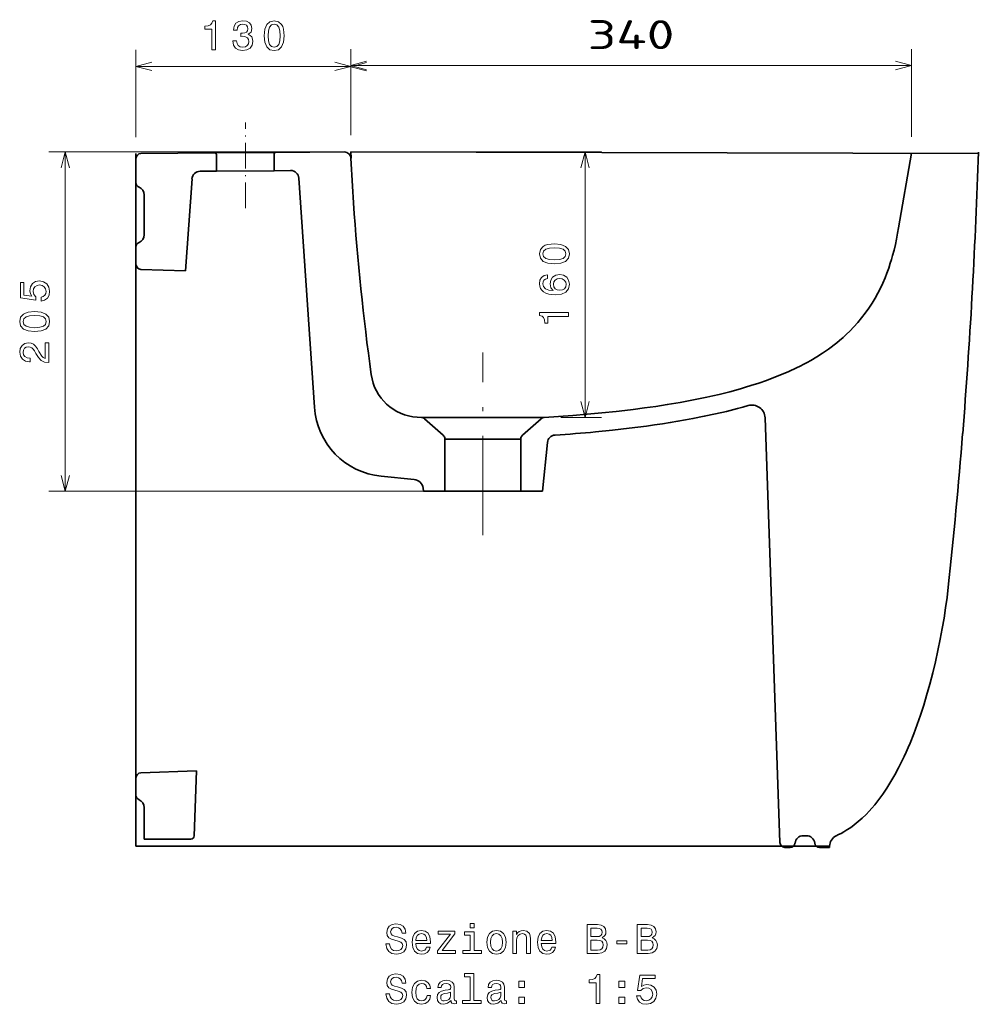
# Model space of a CAD drawing. Extents: x 16 to 393, y 34 to 263.
# Tile 3 of 3: x 277 to 393, y 135 to 254. Entities that reach past the tile are written whole.
import ezdxf
from ezdxf.enums import TextEntityAlignment as Align

# ---------------------------------------------------------------- set-up
doc = ezdxf.new("R2010")
doc.units = 0
doc.linetypes.add('DASHDOT', pattern=[18.5, 12, -3, 0.5, -3])
doc.layers.get('0').update_dxf_attribs({"lineweight": 13})
doc.styles.get("Standard").update_dxf_attribs({"font": 'isocp.shx'})

# ---------------------------------------------------------------- blocks, each defined once
blk = doc.blocks.new('BLOCK24')
at = {"color": 7, "lineweight": 13, "ltscale": 0.261049}
blk.add_line((317.1, 226.94), (317.1, 237.38), dxfattribs=at)
at = {"color": 7, "lineweight": 13, "ltscale": 0.265519}
blk.add_line((385.02, 226.76), (385.02, 237.38), dxfattribs=at)
at = {"color": 7, "lineweight": 13}
blk.add_line((317.1, 235.38), (385.02, 235.38), dxfattribs=at)
for points in [[(319.03, 235.9), (317.1, 235.38), (319.03, 234.86)], [(383.08, 234.86), (385.02, 235.38), (383.08, 235.9)]]:
    blk.add_lwpolyline(points, dxfattribs=at)
blk.add_text('340', height=3.5, dxfattribs=at).set_placement((345.8, 237.38), (356.31, 237.38), align=Align.FIT)

msp = doc.modelspace()

# ---------------------------------------------------------------- linework, layer by layer
at = {"color": 7, "lineweight": 13, "ltscale": 0.264071}
msp.add_line((290.88, 240.27), (290.88, 250.83), dxfattribs=at)
at = {"color": 7, "lineweight": 13, "ltscale": 0.258931}
msp.add_line((316.88, 240.48), (316.88, 250.83), dxfattribs=at)
at = {"color": 7, "lineweight": 13, "ltscale": 0.257791}
msp.add_line((316.88, 240.48), (316.88, 250.79), dxfattribs=at)
at = {"color": 7, "lineweight": 13}
for p, q in [((290.88, 248.83), (316.88, 248.83)), ((314.88, 238.48), (280.32, 238.48)), ((282.32, 238.48), (282.32, 197.38)), ((318.88, 238.48), (347.26, 238.48)), ((345.26, 238.48), (345.26, 206.31)), ((326.29, 197.38), (280.32, 197.38))]:
    msp.add_line(p, q, dxfattribs=at)
at = {"color": 7, "linetype": 'DASHDOT', "lineweight": 13, "ltscale": 0.259422}
msp.add_line((304.13, 231.65), (304.13, 242.03), dxfattribs=at)
at = {"color": 7, "lineweight": 35, "ltscale": 0.207415}
msp.add_line((307.81, 238.4), (316.11, 238.47), dxfattribs=at)
at = {"color": 7, "lineweight": 35, "ltscale": 0.019201}
msp.add_line((316.92, 237.71), (316.88, 238.48), dxfattribs=at)
at = {"color": 7, "lineweight": 35}
for p, q in [((316.88, 238.48), (392.88, 238.28)), ((290.88, 238.27), (290.88, 154.4)), ((310.61, 235.29), (312.49, 207.56)), ((367.06, 206.29), (368.86, 154.85)), ((374.88, 154.4), (290.88, 154.4))]:
    msp.add_line(p, q, dxfattribs=at)
at = {"color": 7, "lineweight": 35, "ltscale": 0.025224}
msp.add_line((392.89, 238.45), (392.85, 237.44), dxfattribs=at)
at = {"color": 7, "lineweight": 35, "ltscale": 0.005774}
msp.add_line((290.88, 237.67), (290.88, 237.44), dxfattribs=at)
at = {"color": 7, "lineweight": 35, "ltscale": 0.067263}
msp.add_line((290.88, 237.44), (290.88, 234.75), dxfattribs=at)
at = {"color": 7, "lineweight": 35, "ltscale": 0.223491}
msp.add_line((291.47, 238.27), (300.41, 238.35), dxfattribs=at)
at = {"color": 7, "lineweight": 35, "ltscale": 0.185}
msp.add_line((300.41, 238.35), (307.81, 238.4), dxfattribs=at)
at = {"color": 7, "lineweight": 35, "ltscale": 0.05}
for p, q in [((300.62, 238.15), (300.63, 236.15)), ((307.61, 238.2), (307.63, 236.2))]:
    msp.add_line(p, q, dxfattribs=at)
at = {"color": 7, "lineweight": 35, "ltscale": 0.228741}
msp.add_line((383.22, 229.28), (384.8, 238.3), dxfattribs=at)
at = {"color": 7, "lineweight": 35, "ltscale": 0.000499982}
msp.add_line((392.85, 237.44), (392.85, 237.42), dxfattribs=at)
at = {"color": 7, "lineweight": 35, "ltscale": 0.049374}
for p, q in [((298.66, 236.13), (300.63, 236.15)), ((307.63, 236.2), (309.61, 236.22))]:
    msp.add_line(p, q, dxfattribs=at)
at = {"color": 7, "lineweight": 35, "ltscale": 0.175}
msp.add_line((300.63, 236.15), (307.63, 236.2), dxfattribs=at)
at = {"color": 7, "lineweight": 35, "ltscale": 0.279206}
msp.add_line((297.67, 235.2), (296.89, 224.06), dxfattribs=at)
at = {"color": 7, "lineweight": 35, "ltscale": 0.120834}
msp.add_line((291.88, 233.27), (291.88, 228.44), dxfattribs=at)
at = {"color": 7, "lineweight": 35, "ltscale": 0.0526}
msp.add_line((290.88, 226.95), (290.88, 224.85), dxfattribs=at)
at = {"color": 7, "lineweight": 35, "ltscale": 0.135815}
msp.add_line((296.89, 224.06), (291.46, 224.25), dxfattribs=at)
at = {"color": 7, "linetype": 'DASHDOT', "lineweight": 13}
msp.add_line((332.89, 192.08), (332.89, 214.2), dxfattribs=at)
at = {"color": 7, "lineweight": 35, "ltscale": 0.012962}
msp.add_line((325.46, 206.31), (324.94, 206.34), dxfattribs=at)
at = {"color": 7, "lineweight": 35, "ltscale": 0.371295}
msp.add_line((325.46, 206.31), (340.31, 206.31), dxfattribs=at)
at = {"color": 7, "lineweight": 13, "ltscale": 0.12376}
msp.add_line((342.31, 206.31), (347.26, 206.31), dxfattribs=at)
at = {"color": 7, "lineweight": 35, "ltscale": 0.075532}
msp.add_line((328.08, 204.16), (325.82, 206.16), dxfattribs=at)
at = {"color": 7, "lineweight": 35, "ltscale": 0.075537}
msp.add_line((337.69, 204.16), (339.95, 206.16), dxfattribs=at)
at = {"color": 7, "lineweight": 35, "ltscale": 0.000100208}
msp.add_line((341.64, 204.19), (341.63, 204.19), dxfattribs=at)
at = {"color": 7, "lineweight": 35, "ltscale": 0.23}
for p, q in [((328.29, 203.71), (337.49, 203.71)), ((328.29, 197.38), (337.49, 197.38))]:
    msp.add_line(p, q, dxfattribs=at)
at = {"color": 7, "lineweight": 35, "ltscale": 0.158244}
for p, q in [((328.29, 203.71), (328.29, 197.38)), ((337.49, 197.38), (337.49, 203.71))]:
    msp.add_line(p, q, dxfattribs=at)
at = {"color": 7, "lineweight": 35, "ltscale": 0.14878}
msp.add_line((340.71, 203.3), (340.09, 197.38), dxfattribs=at)
at = {"color": 7, "lineweight": 35, "ltscale": 0.100039}
msp.add_line((324.57, 198.82), (320.59, 199.21), dxfattribs=at)
at = {"color": 7, "lineweight": 35, "ltscale": 0.009334}
msp.add_line((325.65, 197.75), (325.69, 197.38), dxfattribs=at)
at = {"color": 7, "lineweight": 35, "ltscale": 0.064999}
msp.add_line((328.29, 197.38), (325.69, 197.38), dxfattribs=at)
at = {"color": 7, "lineweight": 35, "ltscale": 0.065}
msp.add_line((340.09, 197.38), (337.49, 197.38), dxfattribs=at)
at = {"color": 7, "lineweight": 35, "ltscale": 0.168706}
msp.add_line((298.2, 163.53), (291.46, 163.29), dxfattribs=at)
at = {"color": 7, "lineweight": 35, "ltscale": 0.196863}
msp.add_line((298.2, 163.53), (297.93, 155.66), dxfattribs=at)
at = {"color": 7, "lineweight": 35, "ltscale": 0.052599}
msp.add_line((290.88, 162.69), (290.88, 160.59), dxfattribs=at)
at = {"color": 7, "lineweight": 35, "ltscale": 0.095834}
msp.add_line((291.88, 159.1), (291.88, 155.27), dxfattribs=at)
at = {"color": 7, "lineweight": 35, "ltscale": 0.141216}
msp.add_line((297.53, 155.27), (291.88, 155.27), dxfattribs=at)
at = {"color": 7, "lineweight": 35, "ltscale": 0.01}
msp.add_line((371.68, 155.67), (372.08, 155.67), dxfattribs=at)
at = {"color": 7, "lineweight": 35, "ltscale": 0.015828}
msp.add_line((369.46, 154.27), (370.09, 154.27), dxfattribs=at)
at = {"color": 7, "lineweight": 35, "ltscale": 0.030314}
msp.add_line((373.67, 154.27), (374.88, 154.27), dxfattribs=at)
at = {"color": 7, "lineweight": 35, "ltscale": 0.003197}
msp.add_line((374.88, 154.27), (374.88, 154.4), dxfattribs=at)
at = {"color": 7, "lineweight": 13}
for points in [[(300.05, 250.83), (300.51, 250.83), (300.51, 254.36), (300.17, 254.36), (300.08, 254.05), (299.9, 253.84), (299.62, 253.72), (299.23, 253.68), (299.23, 253.32), (300.05, 253.32)], [(302.61, 251.93), (302.61, 251.9), (302.69, 251.41), (302.93, 251.05), (303.3, 250.82), (303.79, 250.73), (304.32, 250.82), (304.71, 251.04), (304.96, 251.39), (305.05, 251.85), (305.01, 252.14), (304.9, 252.39), (304.72, 252.57), (304.48, 252.71), (304.81, 252.98), (304.92, 253.42), (304.85, 253.81), (304.63, 254.11), (304.28, 254.29), (303.79, 254.36), (303.34, 254.28), (302.99, 254.06), (302.76, 253.7), (302.69, 253.23), (302.69, 253.2), (303.14, 253.2), (303.18, 253.52), (303.31, 253.75), (303.52, 253.89), (303.82, 253.94), (304.08, 253.9), (304.27, 253.8), (304.39, 253.63), (304.43, 253.39), (304.39, 253.15), (304.27, 252.98), (304.05, 252.88), (303.77, 252.85), (303.57, 252.86), (303.57, 252.46), (303.82, 252.47), (304.14, 252.42), (304.37, 252.3), (304.51, 252.1), (304.56, 251.85), (304.51, 251.55), (304.36, 251.34), (304.13, 251.2), (303.82, 251.16), (303.51, 251.21), (303.27, 251.36), (303.13, 251.6), (303.07, 251.93)], [(306.4, 252.54), (306.47, 251.75), (306.71, 251.19), (307.09, 250.84), (307.61, 250.73), (308.13, 250.84), (308.51, 251.19), (308.74, 251.75), (308.82, 252.54), (308.74, 253.33), (308.65, 253.64), (308.51, 253.9), (308.13, 254.24), (307.61, 254.36), (307.09, 254.24), (306.71, 253.89), (306.47, 253.33)], [(306.88, 252.54), (306.92, 253.15), (307.05, 253.59), (307.28, 253.85), (307.61, 253.94), (307.95, 253.85), (308.17, 253.59), (308.3, 253.15), (308.34, 252.54), (308.3, 251.93), (308.17, 251.49), (307.95, 251.23), (307.61, 251.15), (307.28, 251.23), (307.05, 251.49), (306.92, 251.93)], [(341.55, 224.91), (342.35, 224.99), (342.91, 225.22), (343.25, 225.6), (343.36, 226.13), (343.25, 226.65), (342.91, 227.03), (342.35, 227.26), (341.55, 227.34), (340.77, 227.26), (340.45, 227.16), (340.2, 227.03), (339.85, 226.65), (339.74, 226.13), (339.85, 225.6), (340.2, 225.22), (340.77, 224.99)], [(341.55, 225.4), (340.94, 225.44), (340.5, 225.56), (340.25, 225.79), (340.16, 226.13), (340.25, 226.46), (340.5, 226.69), (340.94, 226.81), (341.55, 226.85), (342.17, 226.81), (342.61, 226.69), (342.86, 226.46), (342.95, 226.13), (342.86, 225.79), (342.61, 225.56), (342.17, 225.44)], [(340.71, 223.6), (340.3, 223.51), (340, 223.28), (339.8, 222.94), (339.74, 222.5), (339.77, 222.2), (339.87, 221.94), (340.03, 221.72), (340.25, 221.52), (340.52, 221.37), (340.86, 221.26), (341.26, 221.19), (341.71, 221.17), (342.43, 221.25), (342.95, 221.5), (343.26, 221.9), (343.36, 222.44), (343.27, 222.93), (343.04, 223.3), (342.66, 223.55), (342.19, 223.63), (341.71, 223.55), (341.34, 223.31), (341.11, 222.96), (341.03, 222.51), (341.13, 222.03), (341.42, 221.68), (340.86, 221.75), (340.46, 221.91), (340.23, 222.16), (340.15, 222.5), (340.19, 222.75), (340.29, 222.95), (340.47, 223.07), (340.71, 223.14)], [(342.19, 223.14), (342.51, 223.09), (342.75, 222.95), (342.92, 222.72), (342.97, 222.44), (342.92, 222.14), (342.76, 221.91), (342.52, 221.77), (342.2, 221.72), (341.89, 221.77), (341.65, 221.91), (341.5, 222.14), (341.44, 222.46), (341.5, 222.73), (341.64, 222.95), (341.88, 223.09)], [(279.41, 220.41), (279.82, 220.52), (280.15, 220.77), (280.35, 221.13), (280.42, 221.6), (280.33, 222.11), (280.09, 222.5), (279.69, 222.76), (279.19, 222.85), (278.72, 222.77), (278.35, 222.52), (278.11, 222.15), (278.03, 221.66), (278.09, 221.28), (278.26, 220.99), (277.31, 221.13), (277.31, 222.66), (276.9, 222.66), (276.9, 220.79), (278.76, 220.51), (278.76, 220.92), (278.52, 221.21), (278.43, 221.58), (278.49, 221.9), (278.65, 222.15), (278.9, 222.31), (279.21, 222.36), (279.53, 222.31), (279.78, 222.15), (279.94, 221.9), (279.99, 221.58), (279.96, 221.31), (279.84, 221.11), (279.66, 220.96), (279.41, 220.88)], [(278.61, 216.71), (279.41, 216.79), (279.97, 217.02), (280.31, 217.4), (280.42, 217.93), (280.31, 218.45), (279.97, 218.82), (279.41, 219.06), (278.61, 219.14), (277.83, 219.06), (277.51, 218.96), (277.26, 218.82), (276.91, 218.45), (276.8, 217.93), (276.91, 217.4), (277.26, 217.02), (277.83, 216.79)], [(278.61, 217.19), (278, 217.24), (277.57, 217.36), (277.31, 217.59), (277.22, 217.93), (277.31, 218.26), (277.57, 218.49), (278, 218.61), (278.61, 218.65), (279.23, 218.61), (279.67, 218.49), (279.93, 218.26), (280.01, 217.93), (279.93, 217.59), (279.67, 217.36), (279.23, 217.24)], [(343.26, 218.56), (343.26, 219.02), (339.74, 219.02), (339.74, 218.68), (340.05, 218.59), (340.25, 218.41), (340.37, 218.13), (340.41, 217.75), (340.77, 217.75), (340.77, 218.56)], [(280.32, 212.96), (280.32, 215.36), (279.89, 215.36), (279.89, 213.46), (279.65, 213.57), (279.46, 213.75), (279.1, 214.31), (278.95, 214.61), (278.73, 214.94), (278.48, 215.18), (278.18, 215.31), (277.84, 215.36), (277.42, 215.28), (277.09, 215.04), (276.87, 214.68), (276.8, 214.21), (276.88, 213.73), (277.12, 213.36), (277.5, 213.12), (278, 213.04), (278.07, 213.04), (278.07, 213.5), (278.03, 213.5), (277.69, 213.54), (277.43, 213.68), (277.27, 213.9), (277.22, 214.18), (277.27, 214.48), (277.39, 214.69), (277.59, 214.84), (277.84, 214.89), (278.07, 214.85), (278.27, 214.75), (278.44, 214.59), (278.59, 214.37), (278.75, 214.07), (279.06, 213.58), (279.4, 213.23), (279.8, 213.02), (280.31, 212.96)], [(321.6, 142.57), (321.14, 142.57), (321.24, 142.03), (321.49, 141.64), (321.88, 141.4), (322.41, 141.32), (322.93, 141.4), (323.31, 141.62), (323.56, 141.97), (323.65, 142.43), (323.58, 142.84), (323.37, 143.11), (323.02, 143.28), (322.56, 143.42), (322.17, 143.51), (321.91, 143.62), (321.77, 143.78), (321.72, 144.04), (321.77, 144.26), (321.9, 144.43), (322.1, 144.55), (322.38, 144.59), (322.66, 144.54), (322.88, 144.4), (323.03, 144.18), (323.1, 143.87), (323.56, 143.87), (323.56, 143.88), (323.48, 144.35), (323.24, 144.71), (322.87, 144.93), (322.36, 145), (321.91, 144.93), (321.55, 144.72), (321.33, 144.39), (321.25, 143.97), (321.31, 143.59), (321.5, 143.33), (321.81, 143.16), (322.22, 143.03), (322.63, 142.91), (322.94, 142.8), (323.12, 142.64), (323.19, 142.38), (323.13, 142.11), (322.97, 141.91), (322.73, 141.78), (322.43, 141.74), (322.08, 141.8), (321.82, 141.96), (321.66, 142.22)], [(331.83, 145.03), (331.36, 145.03), (331.36, 144.53), (331.83, 144.53)], [(347.32, 143.3), (347.67, 143.6), (347.76, 143.79), (347.79, 144.04), (347.72, 144.41), (347.53, 144.69), (347.21, 144.85), (346.77, 144.91), (345.52, 144.91), (345.52, 141.41), (346.84, 141.41), (347.31, 141.48), (347.65, 141.69), (347.87, 142.02), (347.95, 142.46), (347.9, 142.76), (347.78, 143.01), (347.58, 143.19)], [(346.67, 143.46), (345.98, 143.46), (345.98, 144.49), (346.71, 144.49), (346.98, 144.46), (347.17, 144.37), (347.29, 144.22), (347.33, 143.99), (347.29, 143.75), (347.16, 143.59), (346.96, 143.49)], [(353.39, 143.3), (353.74, 143.6), (353.83, 143.79), (353.86, 144.04), (353.8, 144.41), (353.6, 144.69), (353.28, 144.85), (352.84, 144.91), (351.59, 144.91), (351.59, 141.41), (352.91, 141.41), (353.38, 141.48), (353.73, 141.69), (353.94, 142.02), (354.02, 142.46), (353.97, 142.76), (353.85, 143.01), (353.65, 143.19)], [(352.74, 143.46), (352.06, 143.46), (352.06, 144.49), (352.78, 144.49), (353.05, 144.46), (353.25, 144.37), (353.36, 144.22), (353.4, 143.99), (353.36, 143.75), (353.24, 143.59), (353.03, 143.49)], [(324.78, 142.64), (326.55, 142.64), (326.56, 142.85), (326.48, 143.43), (326.26, 143.86), (325.9, 144.12), (325.43, 144.22), (324.97, 144.12), (324.62, 143.83), (324.39, 143.38), (324.31, 142.77), (324.39, 142.15), (324.62, 141.7), (324.96, 141.41), (325.42, 141.32), (325.81, 141.38), (326.13, 141.55), (326.37, 141.83), (326.51, 142.19), (326.07, 142.19), (325.98, 141.99), (325.85, 141.84), (325.47, 141.72), (325.19, 141.77), (324.97, 141.95), (324.83, 142.24), (324.78, 142.62)], [(324.78, 143.01), (324.83, 143.36), (324.97, 143.62), (325.18, 143.77), (325.45, 143.83), (325.72, 143.77), (325.92, 143.62), (326.05, 143.36), (326.09, 143.01)], [(328.97, 143.75), (327.39, 141.75), (327.39, 141.41), (329.58, 141.41), (329.58, 141.79), (327.95, 141.79), (329.51, 143.78), (329.51, 144.12), (327.47, 144.12), (327.47, 143.75)], [(331.82, 141.79), (331.82, 144.03), (330.68, 144.03), (330.68, 143.65), (331.37, 143.65), (331.37, 141.79), (330.47, 141.79), (330.47, 141.41), (332.74, 141.41), (332.74, 141.79)], [(333.37, 142.77), (333.45, 142.15), (333.68, 141.7), (334.05, 141.41), (334.54, 141.32), (335.03, 141.41), (335.4, 141.69), (335.63, 142.14), (335.72, 142.77), (335.63, 143.38), (335.4, 143.84), (335.03, 144.12), (334.54, 144.22), (334.05, 144.12), (333.68, 143.83), (333.45, 143.38)], [(333.82, 142.77), (333.87, 143.22), (334.01, 143.55), (334.23, 143.75), (334.54, 143.82), (334.84, 143.75), (335.07, 143.56), (335.21, 143.22), (335.26, 142.77), (335.21, 142.31), (335.07, 141.98), (334.84, 141.78), (334.54, 141.71), (334.23, 141.78), (334.01, 141.98), (333.87, 142.31)], [(336.53, 141.41), (336.98, 141.41), (336.98, 142.98), (337.02, 143.33), (337.17, 143.6), (337.4, 143.76), (337.7, 143.82), (337.94, 143.77), (338.09, 143.63), (338.17, 143.41), (338.19, 143.1), (338.19, 141.41), (338.64, 141.41), (338.64, 143.19), (338.62, 143.55), (338.53, 143.85), (338.23, 144.12), (337.76, 144.22), (337.51, 144.18), (337.29, 144.09), (337.1, 143.92), (336.96, 143.71), (336.96, 144.12), (336.53, 144.12)], [(339.96, 142.64), (341.73, 142.64), (341.74, 142.85), (341.66, 143.43), (341.44, 143.86), (341.08, 144.12), (340.61, 144.22), (340.15, 144.12), (339.8, 143.83), (339.57, 143.38), (339.49, 142.77), (339.57, 142.15), (339.8, 141.7), (340.14, 141.41), (340.6, 141.32), (340.99, 141.38), (341.31, 141.55), (341.55, 141.83), (341.69, 142.19), (341.25, 142.19), (341.16, 141.99), (341.03, 141.84), (340.65, 141.72), (340.37, 141.77), (340.15, 141.95), (340.01, 142.24), (339.96, 142.62)], [(339.96, 143.01), (340.01, 143.36), (340.15, 143.62), (340.36, 143.77), (340.63, 143.83), (340.9, 143.77), (341.1, 143.62), (341.23, 143.36), (341.27, 143.01)], [(346.78, 141.83), (345.98, 141.83), (345.98, 143.04), (346.74, 143.04), (347.05, 143), (347.28, 142.9), (347.42, 142.71), (347.46, 142.45), (347.42, 142.17), (347.29, 141.98), (347.08, 141.87)], [(349.11, 142.57), (350.33, 142.57), (350.33, 142.97), (349.11, 142.97)], [(352.85, 141.83), (352.06, 141.83), (352.06, 143.04), (352.81, 143.04), (353.13, 143), (353.35, 142.9), (353.49, 142.71), (353.53, 142.45), (353.49, 142.17), (353.36, 141.98), (353.15, 141.87)], [(321.6, 136.52), (321.14, 136.52), (321.24, 135.99), (321.49, 135.59), (321.88, 135.36), (322.41, 135.27), (322.93, 135.35), (323.31, 135.57), (323.56, 135.92), (323.65, 136.38), (323.58, 136.79), (323.37, 137.06), (323.02, 137.24), (322.56, 137.37), (322.17, 137.46), (321.91, 137.58), (321.77, 137.74), (321.72, 137.99), (321.77, 138.22), (321.9, 138.39), (322.1, 138.5), (322.38, 138.54), (322.66, 138.49), (322.88, 138.36), (323.03, 138.13), (323.1, 137.82), (323.56, 137.82), (323.56, 137.83), (323.48, 138.31), (323.24, 138.66), (322.87, 138.88), (322.36, 138.96), (321.91, 138.88), (321.55, 138.67), (321.33, 138.34), (321.25, 137.92), (321.31, 137.54), (321.5, 137.28), (321.81, 137.11), (322.22, 136.98), (322.63, 136.86), (322.94, 136.75), (323.12, 136.59), (323.19, 136.33), (323.13, 136.06), (322.97, 135.86), (322.73, 135.73), (322.43, 135.69), (322.08, 135.75), (321.82, 135.91), (321.66, 136.17)], [(331.34, 138.61), (331.34, 135.74), (330.43, 135.74), (330.43, 135.37), (332.7, 135.37), (332.7, 135.74), (331.79, 135.74), (331.79, 138.99), (330.65, 138.99), (330.65, 138.61)], [(346.59, 135.37), (347.05, 135.37), (347.05, 138.89), (346.71, 138.89), (346.62, 138.58), (346.44, 138.38), (346.16, 138.26), (345.78, 138.22), (345.78, 137.86), (346.59, 137.86)], [(351.51, 136.28), (351.62, 135.87), (351.86, 135.54), (352.23, 135.34), (352.69, 135.27), (353.2, 135.36), (353.6, 135.6), (353.85, 136), (353.95, 136.5), (353.86, 136.97), (353.62, 137.34), (353.24, 137.58), (352.75, 137.66), (352.37, 137.6), (352.08, 137.43), (352.22, 138.38), (353.76, 138.38), (353.76, 138.79), (351.88, 138.79), (351.61, 136.94), (352.01, 136.94), (352.3, 137.17), (352.68, 137.26), (353, 137.2), (353.25, 137.04), (353.4, 136.79), (353.46, 136.48), (353.4, 136.16), (353.24, 135.91), (352.99, 135.75), (352.68, 135.7), (352.41, 135.73), (352.2, 135.85), (352.05, 136.03), (351.98, 136.28)], [(326.11, 137.18), (326.55, 137.18), (326.46, 137.58), (326.24, 137.9), (325.91, 138.1), (325.47, 138.17), (324.98, 138.07), (324.62, 137.79), (324.38, 137.33), (324.3, 136.71), (324.38, 136.1), (324.61, 135.65), (324.96, 135.37), (325.45, 135.27), (325.89, 135.35), (326.22, 135.56), (326.46, 135.89), (326.56, 136.33), (326.13, 136.33), (326.06, 136.05), (325.92, 135.84), (325.72, 135.71), (325.47, 135.67), (325.16, 135.73), (324.94, 135.94), (324.8, 136.26), (324.76, 136.73), (324.8, 137.18), (324.94, 137.51), (325.17, 137.71), (325.47, 137.78), (325.73, 137.74), (325.93, 137.62), (326.06, 137.43)], [(329.03, 135.72), (329.03, 135.7), (329.06, 135.53), (329.13, 135.41), (329.45, 135.32), (329.7, 135.36), (329.7, 135.7), (329.59, 135.68), (329.45, 135.75), (329.43, 135.95), (329.43, 137.35), (329.37, 137.71), (329.19, 137.96), (328.88, 138.12), (328.45, 138.17), (328.03, 138.11), (327.71, 137.94), (327.52, 137.67), (327.45, 137.32), (327.45, 137.29), (327.85, 137.29), (327.88, 137.5), (327.99, 137.65), (328.18, 137.74), (328.43, 137.78), (328.68, 137.75), (328.86, 137.68), (328.96, 137.55), (329, 137.36), (328.98, 137.15), (328.9, 137.05), (328.7, 137), (328.32, 136.96), (327.88, 136.86), (327.58, 136.7), (327.39, 136.45), (327.34, 136.08), (327.39, 135.74), (327.55, 135.5), (327.8, 135.34), (328.15, 135.29), (328.62, 135.39)], [(335.11, 135.72), (335.11, 135.7), (335.13, 135.53), (335.21, 135.41), (335.52, 135.32), (335.77, 135.36), (335.77, 135.7), (335.67, 135.68), (335.52, 135.75), (335.5, 135.95), (335.5, 137.35), (335.44, 137.71), (335.26, 137.96), (334.95, 138.12), (334.52, 138.17), (334.1, 138.11), (333.78, 137.94), (333.59, 137.67), (333.52, 137.32), (333.52, 137.29), (333.92, 137.29), (333.96, 137.5), (334.07, 137.65), (334.25, 137.74), (334.51, 137.78), (334.75, 137.75), (334.93, 137.68), (335.04, 137.55), (335.07, 137.36), (335.05, 137.15), (334.97, 137.05), (334.77, 137), (334.39, 136.96), (333.96, 136.86), (333.65, 136.7), (333.47, 136.45), (333.41, 136.08), (333.46, 135.74), (333.62, 135.5), (333.87, 135.34), (334.22, 135.29), (334.69, 135.39)], [(337.23, 137.32), (337.93, 137.32), (337.93, 138.07), (337.23, 138.07)], [(349.37, 137.32), (350.07, 137.32), (350.07, 138.07), (349.37, 138.07)], [(328.98, 136.31), (328.92, 136.05), (328.76, 135.85), (328.52, 135.72), (328.22, 135.67), (328.03, 135.7), (327.89, 135.78), (327.81, 135.92), (327.78, 136.12), (327.8, 136.29), (327.88, 136.42), (328.21, 136.56), (328.62, 136.62), (328.98, 136.74)], [(335.06, 136.31), (334.99, 136.05), (334.83, 135.85), (334.59, 135.72), (334.29, 135.67), (334.1, 135.7), (333.97, 135.78), (333.88, 135.92), (333.86, 136.12), (333.88, 136.29), (333.96, 136.42), (334.28, 136.56), (334.69, 136.62), (335.06, 136.74)], [(337.23, 135.37), (337.93, 135.37), (337.93, 136.12), (337.23, 136.12)], [(349.37, 135.37), (350.07, 135.37), (350.07, 136.12), (349.37, 136.12)]]:
    msp.add_lwpolyline(points, close=True, dxfattribs=at)
for points in [[(292.81, 249.35), (290.88, 248.83), (292.81, 248.32)], [(314.95, 248.32), (316.88, 248.83), (314.95, 249.35)], [(318.81, 249.3), (316.88, 248.79), (318.81, 248.27)], [(282.84, 236.54), (282.32, 238.48), (281.81, 236.54)], [(345.78, 236.54), (345.26, 238.48), (344.75, 236.54)], [(344.75, 208.24), (345.26, 206.31), (345.78, 208.24)], [(281.81, 199.31), (282.32, 197.38), (282.84, 199.31)]]:
    msp.add_lwpolyline(points, dxfattribs=at)
at = {"color": 7, "lineweight": 35}
for points in [[(340.31, 206.31), (342.05, 206.42), (343.79, 206.55), (345.52, 206.7), (347.28, 206.86), (349.04, 207.04), (350.07, 207.16), (351.1, 207.29), (352.48, 207.47), (353.84, 207.66), (355.21, 207.87), (356.8, 208.14), (358.38, 208.44), (359.19, 208.6), (360, 208.77), (360.75, 208.94), (361.51, 209.11), (362.8, 209.44), (364.08, 209.79), (364.71, 209.97), (365.35, 210.17), (366.29, 210.47), (367.22, 210.8), (368.14, 211.14), (369.05, 211.51), (369.96, 211.9), (370.85, 212.31), (371.3, 212.54), (371.75, 212.77), (372.17, 212.99), (372.59, 213.23), (373.32, 213.66), (374.03, 214.12), (374.73, 214.6), (375.08, 214.85), (375.42, 215.11), (375.74, 215.37), (376.07, 215.64), (376.5, 216.01), (376.91, 216.39), (377.32, 216.78), (377.82, 217.3), (378.3, 217.83), (378.76, 218.38), (379.2, 218.96), (379.62, 219.55), (380.02, 220.16), (380.39, 220.78), (380.72, 221.37), (381.03, 221.98), (381.32, 222.59), (381.59, 223.22), (381.82, 223.8), (382.03, 224.4), (382.23, 225), (382.38, 225.46), (382.51, 225.93), (382.68, 226.59), (382.84, 227.25), (382.98, 227.91), (383.11, 228.62), (383.22, 229.28)], [(365.01, 207.77), (364.36, 207.58), (363.71, 207.4), (362.38, 207.06), (361.05, 206.75), (359.69, 206.46), (358.33, 206.19), (357.42, 206.02), (356.51, 205.86), (355.57, 205.7), (354.63, 205.56), (353.68, 205.41), (352.72, 205.28), (351.67, 205.14), (350.62, 205.01), (348.58, 204.78), (346.54, 204.58)], [(389.24, 185.76), (389.1, 184.53), (388.93, 183.28), (388.74, 182.02), (388.52, 180.75), (388.28, 179.48), (388, 178.11), (387.7, 176.75), (387.37, 175.38), (387.01, 174.01), (386.63, 172.65), (386.27, 171.47), (385.89, 170.29), (385.48, 169.13)], [(385.48, 169.13), (385.06, 168), (384.62, 166.89), (384.38, 166.34), (384.14, 165.79), (383.9, 165.25), (383.64, 164.72), (383.22, 163.88), (382.78, 163.05), (382.31, 162.24), (382.07, 161.84), (381.81, 161.45), (381.56, 161.07), (381.31, 160.7), (380.84, 160.05), (380.59, 159.74), (380.34, 159.43), (380, 159.03), (379.65, 158.64), (379.29, 158.26), (378.82, 157.81), (378.34, 157.39), (377.84, 156.99), (377.59, 156.8), (377.33, 156.61), (376.98, 156.38), (376.62, 156.16), (376.26, 155.95), (375.97, 155.81), (375.69, 155.67)]]:
    msp.add_lwpolyline(points, dxfattribs=at)
for centre, radius, start, end in [((316.12, 237.67), 0.8, 2.787, 90.453), ((291.48, 237.67), 0.6, 90.4531, 180), ((300.42, 238.15), 0.2, 0.453, 90.4531), ((307.81, 238.2), 0.2, 90.453, 180.4531), ((611.9, 252.07), 295.34, 182.7867, 183.8388), ((-301.66, 259.98), 694.88, 355.41087, 358.1401), ((298.66, 235.13), 1, 90.4531, 176), ((309.61, 235.22), 1, 3.8723, 90.4531), ((291.48, 234.75), 0.6, 180, 247.9757), ((290.88, 233.27), 1, 0, 67.9757), ((611.01, 252), 294.44, 183.8382, 187.9064), ((290.88, 228.44), 1, 292.0242, 360.0003), ((291.48, 226.95), 0.6, 112.0242, 180.0003), ((291.48, 224.85), 0.6, 180, 268), ((325.31, 212.33), 6, 187.9055, 266.5002), ((321.47, 208.16), 9, 183.8723, 264.3996), ((365.46, 206.23), 1.6, 2, 106.2905), ((325.42, 205.71), 0.6, 48.5002, 86.4721), ((340.35, 205.71), 0.6, 93.5474, 131.4998), ((327.69, 203.71), 0.6, 0, 48.4999), ((338.09, 203.71), 0.6, 131.5001, 180), ((341.7, 203.19), 1, 94.0942, 174), ((328.74, 396.7), 192.95, 273.8336, 275.293), ((-301.92, 260.01), 695.14, 353.86864, 355.41024), ((324.45, 197.62), 1.2, 6, 84.3996), ((291.48, 162.69), 0.6, 92.0001, 180), ((291.48, 160.59), 0.6, 180, 247.9756), ((290.88, 159.1), 1, 0, 67.9756), ((297.53, 155.67), 0.4, 270, 358), ((371.68, 154.67), 1, 90.0001, 172.8191), ((372.08, 154.67), 1, 7.1808, 89.9999), ((376.28, 154.4), 1.4, 115.0988, 180.0001), ((369.46, 154.87), 0.6, 182, 270), ((370.09, 154.87), 0.6, 270.0001, 352.8191), ((373.67, 154.87), 0.6, 187.1808, 269.9999)]:
    msp.add_arc(centre, radius, start, end, dxfattribs=at)

# ---------------------------------------------------------------- block references
at = {"lineweight": 0}
msp.add_blockref('BLOCK24', (-0.22, 13.54), dxfattribs=at)

doc.saveas('drawing.dxf')
